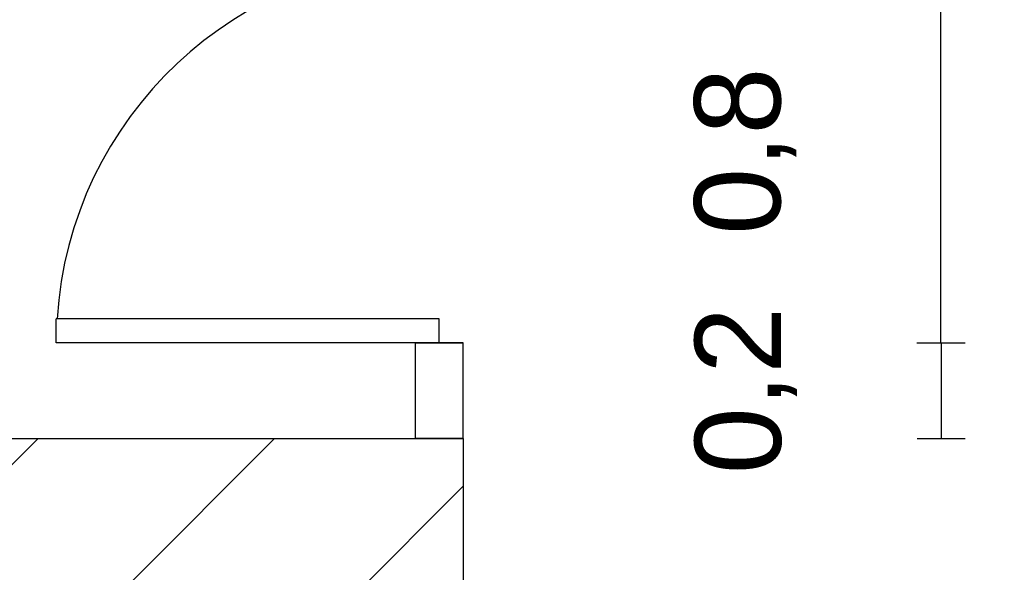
# Model space of a CAD drawing. Header units: metres. Extents: x 0 to 12.9, y 1.2 to 8.8.
# Tile 3 of 10: x 3.7 to 5.7, y 4.4 to 5.6. Entities that reach past the tile are written whole.
import ezdxf

# ---------------------------------------------------------------- set-up
doc = ezdxf.new("R2010")
doc.units = ezdxf.units.M
doc.styles.get("Standard").update_dxf_attribs({"font": 'arial.ttf'})
doc.dimstyles.new('cota 100', dxfattribs={"dimtxt": 0.18, "dimasz": 0.2, "dimexe": 0.05, "dimexo": 0, "dimgap": 0.3, "dimtad": 1, "dimtxsty": 'Standard', "dimblk": 'OBLIQUE', "dimcen": 2.5, "dimadec": 0, "dimazin": 0, "dimtfac": 1, "dimtix": 1, "dimtmove": 2, "dimatfit": 3, "dimldrblk": 'OBLIQUE', "dimfxl": 0.05, "dimfxlon": 1, "dimarcsym": 0})

# ---------------------------------------------------------------- blocks, each defined once
blk = doc.blocks.new('*D52')
at = {"color": 0, "lineweight": -2, "transparency": 16777216}
for p, q in [((5.5474, 5.7), (5.6474, 5.7)), ((5.5974, 5.7), (5.5974, 4.9)), ((5.5474, 4.9), (5.6474, 4.9))]:
    blk.add_line(p, q, dxfattribs=at)
at = {"layer": 'Defpoints', "color": 0, "transparency": 16777216}
for p in [(4.6, 5.7), (4.6, 4.9), (5.5974, 4.9)]:
    blk.add_point(p, dxfattribs=at)
at = {"color": 0, "transparency": 16777216, "insert": (5.1893, 5.3), "char_height": 0.18, "attachment_point": 5, "rotation": 90}
blk.add_mtext('0,8', dxfattribs=at)
blk = doc.blocks.new('_Oblique')
at = {"color": 0, "linetype": 'ByBlock', "lineweight": -2}
blk.add_line((-0.5, -0.5), (0.5, 0.5), dxfattribs=at)
blk = doc.blocks.new('*D53')
at = {"color": 0, "lineweight": -2, "transparency": 16777216}
for p, q in [((5.5486, 4.9), (5.6486, 4.9)), ((5.5986, 4.9), (5.5986, 4.7)), ((5.5486, 4.7), (5.6486, 4.7))]:
    blk.add_line(p, q, dxfattribs=at)
at = {"layer": 'Defpoints', "color": 0, "transparency": 16777216}
for p in [(4.6, 4.9), (4.6, 4.7), (5.5986, 4.7)]:
    blk.add_point(p, dxfattribs=at)
at = {"color": 0, "transparency": 16777216, "insert": (5.1904, 4.8), "char_height": 0.18, "attachment_point": 5, "rotation": 90}
blk.add_mtext('0,2', dxfattribs=at)
blk = doc.blocks.new('*D56')
at = {"color": 0, "lineweight": -2, "transparency": 16777216}
for p, q in [((6.4409, 6.8), (6.5409, 6.8)), ((6.4909, 6.8), (6.4909, 2.3)), ((6.4409, 2.3), (6.5409, 2.3))]:
    blk.add_line(p, q, dxfattribs=at)
at = {"layer": 'Defpoints', "color": 0, "transparency": 16777216}
for p in [(4.6, 6.8), (4.6, 2.3), (6.4909, 2.3)]:
    blk.add_point(p, dxfattribs=at)
at = {"color": 0, "lineweight": -2, "transparency": 16777216, "xscale": 0.2, "yscale": 0.2, "zscale": 0.2}
for p, rotation in [((6.4909, 6.8), 90), ((6.4909, 2.3), 270)]:
    blk.add_blockref('_Oblique', p, dxfattribs=dict(at, rotation=rotation))
at = {"color": 0, "transparency": 16777216, "insert": (6.0831, 4.55), "char_height": 0.18, "attachment_point": 5, "rotation": 90}
blk.add_mtext('4,5', dxfattribs=at)

msp = doc.modelspace()

# ---------------------------------------------------------------- hatches: boundary and pattern name
h = msp.add_hatch()
h.set_pattern_fill('ANSI31', color=256, scale=0.11)
h.paths.add_polyline_path([(8.9, 7.1), (2, 7.1), (2, 6.55), (2.3, 6.55), (2.3, 6.8), (8.9, 6.8)])
h.paths.add_polyline_path([(4.6, 4.7), (2.3, 4.7), (2.3, 4.95), (2, 4.95), (2, 4.4), (2.3, 4.4), (4.3, 4.4), (4.3, 4.2), (4.6, 4.2)])
h.paths.add_polyline_path([(4.6, 3.2), (4.3, 3.2), (4.3, 2), (4.9, 2), (4.9, 2.3), (4.6, 2.3)])
h.paths.add_polyline_path([(10.4, 2.3), (7.6, 2.3), (7.6, 2), (10.4, 2)])
h.paths.add_polyline_path([(12.1, 7.1), (10.1, 7.1), (10.1, 6.8), (11.8, 6.8), (11.8, 2.3), (11.6, 2.3), (11.6, 2), (12.1, 2)])

# ---------------------------------------------------------------- linework, layer by layer
for p, q in [((4.55, 4.95), (3.75, 4.95)), ((3.75, 4.9), (3.75, 4.95)), ((4.55, 4.9), (4.55, 4.95)), ((4.55, 4.9), (4.55, 4.95)), ((4.55, 4.9), (3.75, 4.9)), ((4.5, 4.7), (4.5, 4.9)), ((4.5, 4.9), (4.6, 4.9)), ((4.5, 4.9), (4.55, 4.9)), ((4.6, 4.9), (4.55, 4.9)), ((4.6, 4.7), (4.6, 4.9)), ((2.3, 4.7), (4.6, 4.7)), ((4.6, 4.7), (4.5, 4.7)), ((4.6, 4.7), (4.6, 4.2))]:
    msp.add_line(p, q)
msp.add_arc((4.55, 4.9), 0.8, 90, 176.4237)

# ---------------------------------------------------------------- dimensions: what is measured, and where the dimension line sits
for base, p1, p2, picture, middle in [((6.4909, 2.3), (4.6, 6.8), (4.6, 2.3), '*D56', (6.0831, 4.55)), ((5.5974, 4.9), (4.6, 5.7), (4.6, 4.9), '*D52', (5.1893, 5.3)), ((5.5986, 4.7), (4.6, 4.9), (4.6, 4.7), '*D53', (5.1904, 4.8))]:
    dim = msp.add_linear_dim(base=base, p1=p1, p2=p2, angle=90, dimstyle='cota 100')
    dim.commit()
    dim.dimension.update_dxf_attribs({"geometry": picture, "text_midpoint": middle})

doc.saveas('drawing.dxf')
